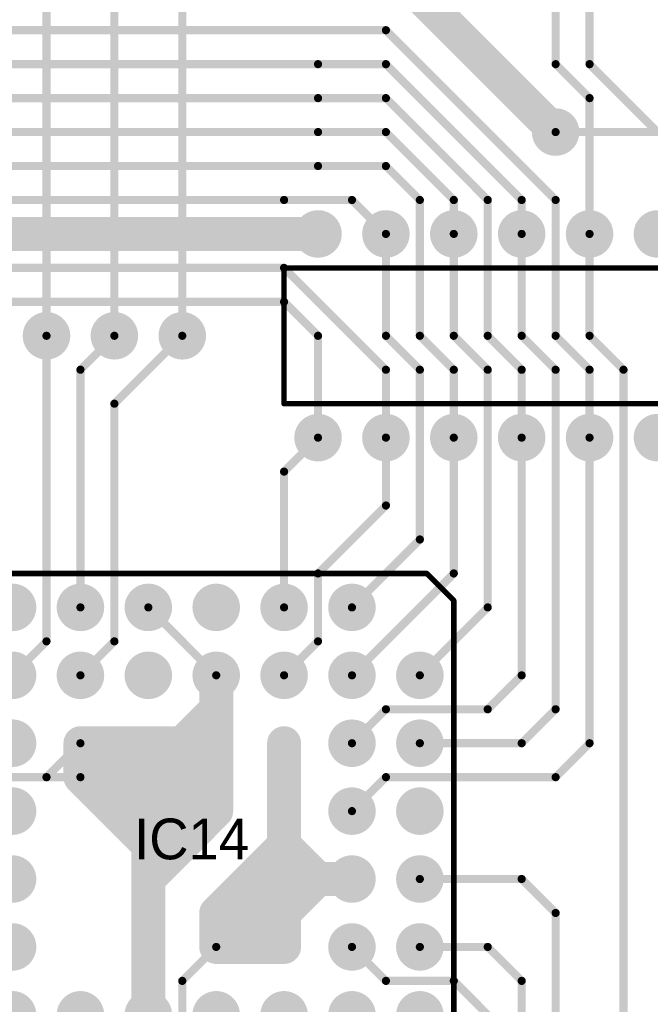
# Model space of a CAD drawing. Extents: x 0.68 to 5.66, y 1.09 to 10.11.
# Tile 16 of 30: x 3.06 to 3.99, y 5.62 to 7.07. Entities that reach past the tile are written whole.
import ezdxf

# ---------------------------------------------------------------- set-up
doc = ezdxf.new("R2010")
doc.units = 0
doc.layers.get('0').update_dxf_attribs({"linetype": 'CONTINUOUS'})
for name, color, linetype in [('BOTTOMLAYER', 5, 'CONTINUOUS'), ('BOTTOMSOLDER', 6, 'CONTINUOUS'), ('MULTILAYER', 9, 'CONTINUOUS'), ('PADHOLE', 156, 'CONTINUOUS'), ('TOPOVERLAY', 2, 'CONTINUOUS'), ('TOPSOLDER', 216, 'CONTINUOUS')]:
    doc.layers.add(name, color=color, linetype=linetype)

# ---------------------------------------------------------------- blocks, each defined once
blk = doc.blocks.new('PLCC44_27')
at = {"layer": 'BOTTOMSOLDER', "const_width": 0.035}
for points in [[(-0.3175, 0.4, 1), (-0.2825, 0.4, 1)], [(-0.2175, 0.4, 1), (-0.1825, 0.4, 1)], [(-0.1175, 0.4, 1), (-0.0825, 0.4, 1)], [(-0.0175, 0.4, 1), (0.0175, 0.4, 1)], [(-0.5175, 0.4, 1), (-0.4825, 0.4, 1)], [(-0.4175, 0.4, 1), (-0.3825, 0.4, 1)], [(-0.6175, 0.3, 1), (-0.5825, 0.3, 1)], [(-0.5175, 0.3, 1), (-0.4825, 0.3, 1)], [(-0.4175, 0.3, 1), (-0.3825, 0.3, 1)], [(-0.3175, 0.3, 1), (-0.2825, 0.3, 1)], [(-0.2175, 0.3, 1), (-0.1825, 0.3, 1)], [(-0.1175, 0.3, 1), (-0.0825, 0.3, 1)], [(-0.0175, 0.3, 1), (0.0175, 0.3, 1)], [(0.0825, 0.3, 1), (0.1175, 0.3, 1)], [(-0.6175, 0.2, 1), (-0.5825, 0.2, 1)], [(-0.5175, 0.2, 1), (-0.4825, 0.2, 1)], [(-0.0175, 0.2, 1), (0.0175, 0.2, 1)], [(0.0825, 0.2, 1), (0.1175, 0.2, 1)], [(-0.6175, 0.1, 1), (-0.5825, 0.1, 1)], [(-0.5175, 0.1, 1), (-0.4825, 0.1, 1)], [(-0.0175, 0.1, 1), (0.0175, 0.1, 1)], [(0.0825, 0.1, 1), (0.1175, 0.1, 1)], [(-0.6175, 0, 1), (-0.5825, 0, 1)], [(-0.5175, 0, 1), (-0.4825, 0, 1)], [(-0.0175, 0, 1), (0.0175, 0, 1)], [(0.0825, 0, 1), (0.1175, 0, 1)], [(-0.6175, -0.1, 1), (-0.5825, -0.1, 1)], [(-0.5175, -0.1, 1), (-0.4825, -0.1, 1)], [(-0.0175, -0.1, 1), (0.0175, -0.1, 1)], [(0.0825, -0.1, 1), (0.1175, -0.1, 1)], [(-0.6175, -0.2, 1), (-0.5825, -0.2, 1)], [(-0.5175, -0.2, 1), (-0.4825, -0.2, 1)], [(-0.4175, -0.2, 1), (-0.3825, -0.2, 1)], [(-0.3175, -0.2, 1), (-0.2825, -0.2, 1)], [(-0.2175, -0.2, 1), (-0.1825, -0.2, 1)], [(-0.1175, -0.2, 1), (-0.0825, -0.2, 1)], [(-0.0175, -0.2, 1), (0.0175, -0.2, 1)], [(0.0825, -0.2, 1), (0.1175, -0.2, 1)], [(-0.5175, -0.3, 1), (-0.4825, -0.3, 1)], [(-0.4175, -0.3, 1), (-0.3825, -0.3, 1)], [(-0.3175, -0.3, 1), (-0.2825, -0.3, 1)], [(-0.2175, -0.3, 1), (-0.1825, -0.3, 1)], [(-0.1175, -0.3, 1), (-0.0825, -0.3, 1)], [(-0.0175, -0.3, 1), (0.0175, -0.3, 1)]]:
    blk.add_lwpolyline(points, format="xyb", close=True, dxfattribs=at)
at = {"layer": 'MULTILAYER', "const_width": 0.031}
for points in [[(-0.5155, 0.4, 1), (-0.4845, 0.4, 1)], [(-0.4155, 0.4, 1), (-0.3845, 0.4, 1)], [(-0.3155, 0.4, 1), (-0.2845, 0.4, 1)], [(-0.2155, 0.4, 1), (-0.1845, 0.4, 1)], [(-0.1155, 0.4, 1), (-0.0845, 0.4, 1)], [(-0.0155, 0.4, 1), (0.0155, 0.4, 1)], [(-0.6155, 0.3, 1), (-0.5845, 0.3, 1)], [(-0.5155, 0.3, 1), (-0.4845, 0.3, 1)], [(-0.4155, 0.3, 1), (-0.3845, 0.3, 1)], [(-0.3155, 0.3, 1), (-0.2845, 0.3, 1)], [(-0.2155, 0.3, 1), (-0.1845, 0.3, 1)], [(-0.1155, 0.3, 1), (-0.0845, 0.3, 1)], [(-0.0155, 0.3, 1), (0.0155, 0.3, 1)], [(0.0845, 0.3, 1), (0.1155, 0.3, 1)], [(-0.6155, 0.2, 1), (-0.5845, 0.2, 1)], [(-0.5155, 0.2, 1), (-0.4845, 0.2, 1)], [(-0.0155, 0.2, 1), (0.0155, 0.2, 1)], [(0.0845, 0.2, 1), (0.1155, 0.2, 1)], [(-0.6155, 0.1, 1), (-0.5845, 0.1, 1)], [(-0.5155, 0.1, 1), (-0.4845, 0.1, 1)], [(-0.0155, 0.1, 1), (0.0155, 0.1, 1)], [(0.0845, 0.1, 1), (0.1155, 0.1, 1)], [(-0.6155, 0, 1), (-0.5845, 0, 1)], [(-0.5155, 0, 1), (-0.4845, 0, 1)], [(-0.0155, 0, 1), (0.0155, 0, 1)], [(0.0845, 0, 1), (0.1155, 0, 1)], [(-0.6155, -0.1, 1), (-0.5845, -0.1, 1)], [(-0.5155, -0.1, 1), (-0.4845, -0.1, 1)], [(-0.0155, -0.1, 1), (0.0155, -0.1, 1)], [(0.0845, -0.1, 1), (0.1155, -0.1, 1)], [(-0.6155, -0.2, 1), (-0.5845, -0.2, 1)], [(-0.5155, -0.2, 1), (-0.4845, -0.2, 1)], [(-0.4155, -0.2, 1), (-0.3845, -0.2, 1)], [(-0.3155, -0.2, 1), (-0.2845, -0.2, 1)], [(-0.2155, -0.2, 1), (-0.1845, -0.2, 1)], [(-0.1155, -0.2, 1), (-0.0845, -0.2, 1)], [(-0.0155, -0.2, 1), (0.0155, -0.2, 1)], [(0.0845, -0.2, 1), (0.1155, -0.2, 1)], [(-0.5155, -0.3, 1), (-0.4845, -0.3, 1)], [(-0.4155, -0.3, 1), (-0.3845, -0.3, 1)], [(-0.3155, -0.3, 1), (-0.2845, -0.3, 1)], [(-0.2155, -0.3, 1), (-0.1845, -0.3, 1)], [(-0.1155, -0.3, 1), (-0.0845, -0.3, 1)], [(-0.0155, -0.3, 1), (0.0155, -0.3, 1)]]:
    blk.add_lwpolyline(points, format="xyb", close=True, dxfattribs=at)
at = {"layer": 'PADHOLE', "const_width": 0.0155}
for points in [[(-0.50775, 0.4, 1), (-0.49225, 0.4, 1)], [(-0.40775, 0.4, 1), (-0.39225, 0.4, 1)], [(-0.30775, 0.4, 1), (-0.29225, 0.4, 1)], [(-0.20775, 0.4, 1), (-0.19225, 0.4, 1)], [(-0.10775, 0.4, 1), (-0.09225, 0.4, 1)], [(-0.00775, 0.4, 1), (0.00775, 0.4, 1)], [(-0.60775, 0.3, 1), (-0.59225, 0.3, 1)], [(-0.50775, 0.3, 1), (-0.49225, 0.3, 1)], [(-0.40775, 0.3, 1), (-0.39225, 0.3, 1)], [(-0.30775, 0.3, 1), (-0.29225, 0.3, 1)], [(-0.20775, 0.3, 1), (-0.19225, 0.3, 1)], [(-0.10775, 0.3, 1), (-0.09225, 0.3, 1)], [(-0.00775, 0.3, 1), (0.00775, 0.3, 1)], [(0.09225, 0.3, 1), (0.10775, 0.3, 1)], [(-0.60775, 0.2, 1), (-0.59225, 0.2, 1)], [(-0.50775, 0.2, 1), (-0.49225, 0.2, 1)], [(-0.00775, 0.2, 1), (0.00775, 0.2, 1)], [(0.09225, 0.2, 1), (0.10775, 0.2, 1)], [(-0.60775, 0.1, 1), (-0.59225, 0.1, 1)], [(-0.50775, 0.1, 1), (-0.49225, 0.1, 1)], [(-0.00775, 0.1, 1), (0.00775, 0.1, 1)], [(0.09225, 0.1, 1), (0.10775, 0.1, 1)], [(-0.60775, 0, 1), (-0.59225, 0, 1)], [(-0.50775, 0, 1), (-0.49225, 0, 1)], [(-0.00775, 0, 1), (0.00775, 0, 1)], [(0.09225, 0, 1), (0.10775, 0, 1)], [(-0.60775, -0.1, 1), (-0.59225, -0.1, 1)], [(-0.50775, -0.1, 1), (-0.49225, -0.1, 1)], [(-0.00775, -0.1, 1), (0.00775, -0.1, 1)], [(0.09225, -0.1, 1), (0.10775, -0.1, 1)], [(-0.60775, -0.2, 1), (-0.59225, -0.2, 1)], [(-0.50775, -0.2, 1), (-0.49225, -0.2, 1)], [(-0.40775, -0.2, 1), (-0.39225, -0.2, 1)], [(-0.30775, -0.2, 1), (-0.29225, -0.2, 1)], [(-0.20775, -0.2, 1), (-0.19225, -0.2, 1)], [(-0.10775, -0.2, 1), (-0.09225, -0.2, 1)], [(-0.00775, -0.2, 1), (0.00775, -0.2, 1)], [(0.09225, -0.2, 1), (0.10775, -0.2, 1)], [(-0.50775, -0.3, 1), (-0.49225, -0.3, 1)], [(-0.40775, -0.3, 1), (-0.39225, -0.3, 1)], [(-0.30775, -0.3, 1), (-0.29225, -0.3, 1)], [(-0.20775, -0.3, 1), (-0.19225, -0.3, 1)], [(-0.10775, -0.3, 1), (-0.09225, -0.3, 1)], [(-0.00775, -0.3, 1), (0.00775, -0.3, 1)]]:
    blk.add_lwpolyline(points, format="xyb", close=True, dxfattribs=at)
at = {"layer": 'TOPOVERLAY', "const_width": 0.008}
for points in [[(-0.65, -0.35), (-0.65, 0.45)], [(-0.65, 0.45), (0.11, 0.45)], [(0.11, 0.45), (0.15, 0.41)], [(0.15, -0.35), (0.15, 0.41)], [(-0.65, -0.35), (0.15, -0.35)]]:
    blk.add_lwpolyline(points, dxfattribs=at)
at = {"layer": 'TOPOVERLAY', "const_width": 0.004}
for points in [[(-0.652, 0.45, 1), (-0.648, 0.45, 1)], [(-0.652, 0.45, 1), (-0.648, 0.45, 1)], [(0.108, 0.45, 1), (0.112, 0.45, 1)], [(0.108, 0.45, 1), (0.112, 0.45, 1)], [(0.148, 0.41, 1), (0.152, 0.41, 1)], [(0.148, 0.41, 1), (0.152, 0.41, 1)], [(-0.652, -0.35, 1), (-0.648, -0.35, 1)], [(-0.652, -0.35, 1), (-0.648, -0.35, 1)], [(0.148, -0.35, 1), (0.152, -0.35, 1)], [(0.148, -0.35, 1), (0.152, -0.35, 1)]]:
    blk.add_lwpolyline(points, format="xyb", close=True, dxfattribs=at)
at = {"layer": 'TOPSOLDER', "const_width": 0.035}
for points in [[(-0.3175, 0.4, 1), (-0.2825, 0.4, 1)], [(-0.2175, 0.4, 1), (-0.1825, 0.4, 1)], [(-0.1175, 0.4, 1), (-0.0825, 0.4, 1)], [(-0.0175, 0.4, 1), (0.0175, 0.4, 1)], [(-0.5175, 0.4, 1), (-0.4825, 0.4, 1)], [(-0.4175, 0.4, 1), (-0.3825, 0.4, 1)], [(-0.6175, 0.3, 1), (-0.5825, 0.3, 1)], [(-0.5175, 0.3, 1), (-0.4825, 0.3, 1)], [(-0.4175, 0.3, 1), (-0.3825, 0.3, 1)], [(-0.3175, 0.3, 1), (-0.2825, 0.3, 1)], [(-0.2175, 0.3, 1), (-0.1825, 0.3, 1)], [(-0.1175, 0.3, 1), (-0.0825, 0.3, 1)], [(-0.0175, 0.3, 1), (0.0175, 0.3, 1)], [(0.0825, 0.3, 1), (0.1175, 0.3, 1)], [(-0.6175, 0.2, 1), (-0.5825, 0.2, 1)], [(-0.5175, 0.2, 1), (-0.4825, 0.2, 1)], [(-0.0175, 0.2, 1), (0.0175, 0.2, 1)], [(0.0825, 0.2, 1), (0.1175, 0.2, 1)], [(-0.6175, 0.1, 1), (-0.5825, 0.1, 1)], [(-0.5175, 0.1, 1), (-0.4825, 0.1, 1)], [(-0.0175, 0.1, 1), (0.0175, 0.1, 1)], [(0.0825, 0.1, 1), (0.1175, 0.1, 1)], [(-0.6175, 0, 1), (-0.5825, 0, 1)], [(-0.5175, 0, 1), (-0.4825, 0, 1)], [(-0.0175, 0, 1), (0.0175, 0, 1)], [(0.0825, 0, 1), (0.1175, 0, 1)], [(-0.6175, -0.1, 1), (-0.5825, -0.1, 1)], [(-0.5175, -0.1, 1), (-0.4825, -0.1, 1)], [(-0.0175, -0.1, 1), (0.0175, -0.1, 1)], [(0.0825, -0.1, 1), (0.1175, -0.1, 1)], [(-0.6175, -0.2, 1), (-0.5825, -0.2, 1)], [(-0.5175, -0.2, 1), (-0.4825, -0.2, 1)], [(-0.4175, -0.2, 1), (-0.3825, -0.2, 1)], [(-0.3175, -0.2, 1), (-0.2825, -0.2, 1)], [(-0.2175, -0.2, 1), (-0.1825, -0.2, 1)], [(-0.1175, -0.2, 1), (-0.0825, -0.2, 1)], [(-0.0175, -0.2, 1), (0.0175, -0.2, 1)], [(0.0825, -0.2, 1), (0.1175, -0.2, 1)], [(-0.5175, -0.3, 1), (-0.4825, -0.3, 1)], [(-0.4175, -0.3, 1), (-0.3825, -0.3, 1)], [(-0.3175, -0.3, 1), (-0.2825, -0.3, 1)], [(-0.2175, -0.3, 1), (-0.1825, -0.3, 1)], [(-0.1175, -0.3, 1), (-0.0825, -0.3, 1)], [(-0.0175, -0.3, 1), (0.0175, -0.3, 1)]]:
    blk.add_lwpolyline(points, format="xyb", close=True, dxfattribs=at)
blk = doc.blocks.new('DIP28S_29')
at = {"layer": 'BOTTOMSOLDER', "const_width": 0.035}
for points in [[(-1.3175, 0, 1), (-1.2825, 0, 1)], [(-1.2175, 0, 1), (-1.1825, 0, 1)], [(-1.1175, 0, 1), (-1.0825, 0, 1)], [(-1.0175, 0, 1), (-0.9825, 0, 1)], [(-0.9175, 0, 1), (-0.8825, 0, 1)], [(-0.8175, 0, 1), (-0.7825, 0, 1)], [(-0.7175, 0, 1), (-0.6825, 0, 1)], [(-0.6175, 0, 1), (-0.5825, 0, 1)], [(-0.5175, 0, 1), (-0.4825, 0, 1)], [(-0.4175, 0, 1), (-0.3825, 0, 1)], [(-0.3175, 0, 1), (-0.2825, 0, 1)], [(-0.2175, 0, 1), (-0.1825, 0, 1)], [(-0.1175, 0, 1), (-0.0825, 0, 1)], [(-1.3175, -0.3, 1), (-1.2825, -0.3, 1)], [(-1.2175, -0.3, 1), (-1.1825, -0.3, 1)], [(-1.1175, -0.3, 1), (-1.0825, -0.3, 1)], [(-1.0175, -0.3, 1), (-0.9825, -0.3, 1)], [(-0.9175, -0.3, 1), (-0.8825, -0.3, 1)], [(-0.8175, -0.3, 1), (-0.7825, -0.3, 1)], [(-0.7175, -0.3, 1), (-0.6825, -0.3, 1)], [(-0.6175, -0.3, 1), (-0.5825, -0.3, 1)], [(-0.5175, -0.3, 1), (-0.4825, -0.3, 1)], [(-0.4175, -0.3, 1), (-0.3825, -0.3, 1)], [(-0.3175, -0.3, 1), (-0.2825, -0.3, 1)], [(-0.2175, -0.3, 1), (-0.1825, -0.3, 1)], [(-0.1175, -0.3, 1), (-0.0825, -0.3, 1)], [(-0.0175, -0.3, 1), (0.0175, -0.3, 1)]]:
    blk.add_lwpolyline(points, format="xyb", close=True, dxfattribs=at)
at = {"layer": 'BOTTOMSOLDER'}
blk.add_solid([(-0.035, -0.035), (0.035, -0.035), (-0.035, 0.035), (0.035, 0.035)], dxfattribs=at)
at = {"layer": 'MULTILAYER', "const_width": 0.031}
for points in [[(-1.3155, 0, 1), (-1.2845, 0, 1)], [(-1.2155, 0, 1), (-1.1845, 0, 1)], [(-1.1155, 0, 1), (-1.0845, 0, 1)], [(-1.0155, 0, 1), (-0.9845, 0, 1)], [(-0.9155, 0, 1), (-0.8845, 0, 1)], [(-0.8155, 0, 1), (-0.7845, 0, 1)], [(-0.7155, 0, 1), (-0.6845, 0, 1)], [(-0.6155, 0, 1), (-0.5845, 0, 1)], [(-0.5155, 0, 1), (-0.4845, 0, 1)], [(-0.4155, 0, 1), (-0.3845, 0, 1)], [(-0.3155, 0, 1), (-0.2845, 0, 1)], [(-0.2155, 0, 1), (-0.1845, 0, 1)], [(-0.1155, 0, 1), (-0.0845, 0, 1)], [(-1.3155, -0.3, 1), (-1.2845, -0.3, 1)], [(-1.2155, -0.3, 1), (-1.1845, -0.3, 1)], [(-1.1155, -0.3, 1), (-1.0845, -0.3, 1)], [(-1.0155, -0.3, 1), (-0.9845, -0.3, 1)], [(-0.9155, -0.3, 1), (-0.8845, -0.3, 1)], [(-0.8155, -0.3, 1), (-0.7845, -0.3, 1)], [(-0.7155, -0.3, 1), (-0.6845, -0.3, 1)], [(-0.6155, -0.3, 1), (-0.5845, -0.3, 1)], [(-0.5155, -0.3, 1), (-0.4845, -0.3, 1)], [(-0.4155, -0.3, 1), (-0.3845, -0.3, 1)], [(-0.3155, -0.3, 1), (-0.2845, -0.3, 1)], [(-0.2155, -0.3, 1), (-0.1845, -0.3, 1)], [(-0.1155, -0.3, 1), (-0.0845, -0.3, 1)], [(-0.0155, -0.3, 1), (0.0155, -0.3, 1)]]:
    blk.add_lwpolyline(points, format="xyb", close=True, dxfattribs=at)
at = {"layer": 'MULTILAYER'}
blk.add_solid([(-0.031, -0.031), (0.031, -0.031), (-0.031, 0.031), (0.031, 0.031)], dxfattribs=at)
at = {"layer": 'PADHOLE', "const_width": 0.0155}
for points in [[(-1.30775, 0, 1), (-1.29225, 0, 1)], [(-1.20775, 0, 1), (-1.19225, 0, 1)], [(-1.10775, 0, 1), (-1.09225, 0, 1)], [(-1.00775, 0, 1), (-0.99225, 0, 1)], [(-0.90775, 0, 1), (-0.89225, 0, 1)], [(-0.80775, 0, 1), (-0.79225, 0, 1)], [(-0.70775, 0, 1), (-0.69225, 0, 1)], [(-0.60775, 0, 1), (-0.59225, 0, 1)], [(-0.50775, 0, 1), (-0.49225, 0, 1)], [(-0.40775, 0, 1), (-0.39225, 0, 1)], [(-0.30775, 0, 1), (-0.29225, 0, 1)], [(-0.20775, 0, 1), (-0.19225, 0, 1)], [(-0.10775, 0, 1), (-0.09225, 0, 1)], [(-0.00775, 0, 1), (0.00775, 0, 1)], [(-1.30775, -0.3, 1), (-1.29225, -0.3, 1)], [(-1.20775, -0.3, 1), (-1.19225, -0.3, 1)], [(-1.10775, -0.3, 1), (-1.09225, -0.3, 1)], [(-1.00775, -0.3, 1), (-0.99225, -0.3, 1)], [(-0.90775, -0.3, 1), (-0.89225, -0.3, 1)], [(-0.80775, -0.3, 1), (-0.79225, -0.3, 1)], [(-0.70775, -0.3, 1), (-0.69225, -0.3, 1)], [(-0.60775, -0.3, 1), (-0.59225, -0.3, 1)], [(-0.50775, -0.3, 1), (-0.49225, -0.3, 1)], [(-0.40775, -0.3, 1), (-0.39225, -0.3, 1)], [(-0.30775, -0.3, 1), (-0.29225, -0.3, 1)], [(-0.20775, -0.3, 1), (-0.19225, -0.3, 1)], [(-0.10775, -0.3, 1), (-0.09225, -0.3, 1)], [(-0.00775, -0.3, 1), (0.00775, -0.3, 1)]]:
    blk.add_lwpolyline(points, format="xyb", close=True, dxfattribs=at)
at = {"layer": 'TOPOVERLAY', "const_width": 0.008}
for points in [[(-1.35, -0.25), (-1.35, -0.05)], [(-1.35, -0.05), (0.05, -0.05)], [(0.05, -0.125), (0.05, -0.05)], [(0.05, -0.25), (0.05, -0.175)], [(-1.35, -0.25), (0.05, -0.25)]]:
    blk.add_lwpolyline(points, dxfattribs=at)
at = {"layer": 'TOPOVERLAY', "const_width": 0.004}
for points in [[(-1.352, -0.05, 1), (-1.348, -0.05, 1)], [(-1.352, -0.05, 1), (-1.348, -0.05, 1)], [(0.048, -0.05, 1), (0.052, -0.05, 1)], [(0.048, -0.05, 1), (0.052, -0.05, 1)], [(0.048, -0.125, 1), (0.052, -0.125, 1)], [(0.048, -0.125, 1), (0.052, -0.125, 1)], [(0.048, -0.175, 1), (0.052, -0.175, 1)], [(0.048, -0.175, 1), (0.052, -0.175, 1)], [(-1.352, -0.25, 1), (-1.348, -0.25, 1)], [(-1.352, -0.25, 1), (-1.348, -0.25, 1)], [(0.048, -0.25, 1), (0.052, -0.25, 1)], [(0.048, -0.25, 1), (0.052, -0.25, 1)]]:
    blk.add_lwpolyline(points, format="xyb", close=True, dxfattribs=at)
at = {"layer": 'TOPOVERLAY', "const_width": 0.008}
blk.add_lwpolyline([(0.05, -0.175, -1), (0.05, -0.125)], format="xyb", dxfattribs=at)
at = {"layer": 'TOPSOLDER', "const_width": 0.035}
for points in [[(-1.3175, 0, 1), (-1.2825, 0, 1)], [(-1.2175, 0, 1), (-1.1825, 0, 1)], [(-1.1175, 0, 1), (-1.0825, 0, 1)], [(-1.0175, 0, 1), (-0.9825, 0, 1)], [(-0.9175, 0, 1), (-0.8825, 0, 1)], [(-0.8175, 0, 1), (-0.7825, 0, 1)], [(-0.7175, 0, 1), (-0.6825, 0, 1)], [(-0.6175, 0, 1), (-0.5825, 0, 1)], [(-0.5175, 0, 1), (-0.4825, 0, 1)], [(-0.4175, 0, 1), (-0.3825, 0, 1)], [(-0.3175, 0, 1), (-0.2825, 0, 1)], [(-0.2175, 0, 1), (-0.1825, 0, 1)], [(-0.1175, 0, 1), (-0.0825, 0, 1)], [(-1.3175, -0.3, 1), (-1.2825, -0.3, 1)], [(-1.2175, -0.3, 1), (-1.1825, -0.3, 1)], [(-1.1175, -0.3, 1), (-1.0825, -0.3, 1)], [(-1.0175, -0.3, 1), (-0.9825, -0.3, 1)], [(-0.9175, -0.3, 1), (-0.8825, -0.3, 1)], [(-0.8175, -0.3, 1), (-0.7825, -0.3, 1)], [(-0.7175, -0.3, 1), (-0.6825, -0.3, 1)], [(-0.6175, -0.3, 1), (-0.5825, -0.3, 1)], [(-0.5175, -0.3, 1), (-0.4825, -0.3, 1)], [(-0.4175, -0.3, 1), (-0.3825, -0.3, 1)], [(-0.3175, -0.3, 1), (-0.2825, -0.3, 1)], [(-0.2175, -0.3, 1), (-0.1825, -0.3, 1)], [(-0.1175, -0.3, 1), (-0.0825, -0.3, 1)], [(-0.0175, -0.3, 1), (0.0175, -0.3, 1)]]:
    blk.add_lwpolyline(points, format="xyb", close=True, dxfattribs=at)
at = {"layer": 'TOPSOLDER'}
blk.add_solid([(-0.035, -0.035), (0.035, -0.035), (-0.035, 0.035), (0.035, 0.035)], dxfattribs=at)

msp = doc.modelspace()

# ---------------------------------------------------------------- linework, layer by layer
at = {"layer": 'BOTTOMLAYER'}
for points, const_width in [([(3.85, 7), (3.85, 7.3)], 0.012), ([(3.9, 7), (3.9, 7.25)], 0.012), ([(3.65, 7.1), (3.85, 6.9)], 0.05), ([(2.25, 7.05), (3.6, 7.05)], 0.012), ([(3.6, 7.05), (3.85, 6.8)], 0.012), ([(2.55, 7), (3.5, 7)], 0.012), ([(3.5, 7), (3.6, 7)], 0.012), ([(3.6, 7), (3.8, 6.8)], 0.012), ([(3.85, 7), (3.9, 6.95)], 0.012), ([(3.9, 7), (4, 6.9)], 0.012), ([(2.55, 6.95), (3.5, 6.95)], 0.012), ([(3.5, 6.95), (3.6, 6.95)], 0.012), ([(3.6, 6.95), (3.75, 6.8)], 0.012), ([(3.9, 6.75), (3.9, 6.95)], 0.012), ([(2.4, 6.9), (3.5, 6.9)], 0.012), ([(3.5, 6.9), (3.6, 6.9)], 0.012), ([(3.6, 6.9), (3.7, 6.8)], 0.012), ([(2.45, 6.85), (3.5, 6.85)], 0.012), ([(3.5, 6.85), (3.6, 6.85)], 0.012), ([(3.6, 6.85), (3.65, 6.8)], 0.012), ([(2.45, 6.8), (3.45, 6.8)], 0.012), ([(3.45, 6.8), (3.55, 6.8)], 0.012), ([(3.55, 6.8), (3.6, 6.75)], 0.012), ([(3.65, 6.6), (3.65, 6.8)], 0.012), ([(3.7, 6.75), (3.7, 6.8)], 0.012), ([(3.75, 6.6), (3.75, 6.8)], 0.012), ([(3.8, 6.75), (3.8, 6.8)], 0.012), ([(3.85, 6.6), (3.85, 6.8)], 0.012), ([(2.5, 6.75), (3.5, 6.75)], 0.05), ([(3.6, 6.6), (3.6, 6.75)], 0.012), ([(3.7, 6.6), (3.7, 6.75)], 0.012), ([(3.8, 6.6), (3.8, 6.75)], 0.012), ([(3.9, 6.6), (3.9, 6.75)], 0.012), ([(2.5, 6.7), (3.45, 6.7)], 0.012), ([(3.45, 6.7), (3.6, 6.55)], 0.012), ([(2.55, 6.65), (3.45, 6.65)], 0.012), ([(3.45, 6.65), (3.5, 6.6)], 0.012), ([(3.1, 6.15), (3.1, 6.6)], 0.012), ([(3.15, 6.55), (3.2, 6.6)], 0.012), ([(3.2, 6.5), (3.3, 6.6)], 0.012), ([(3.5, 6.45), (3.5, 6.6)], 0.012), ([(3.6, 6.6), (3.65, 6.55)], 0.012), ([(3.65, 6.6), (3.7, 6.55)], 0.012), ([(3.7, 6.6), (3.75, 6.55)], 0.012), ([(3.75, 6.6), (3.8, 6.55)], 0.012), ([(3.8, 6.6), (3.85, 6.55)], 0.012), ([(3.85, 6.6), (3.9, 6.55)], 0.012), ([(3.9, 6.6), (3.95, 6.55)], 0.012), ([(3.15, 6.2), (3.15, 6.55)], 0.012), ([(3.6, 6.45), (3.6, 6.55)], 0.012), ([(3.65, 6.3), (3.65, 6.55)], 0.012), ([(3.7, 6.45), (3.7, 6.55)], 0.012), ([(3.75, 6.2), (3.75, 6.55)], 0.012), ([(3.8, 6.45), (3.8, 6.55)], 0.012), ([(3.85, 6.05), (3.85, 6.55)], 0.012), ([(3.9, 6.45), (3.9, 6.55)], 0.012), ([(3.95, 5.4), (3.95, 6.55)], 0.012), ([(3.2, 6.15), (3.2, 6.5)], 0.012), ([(3.45, 6.4), (3.5, 6.45)], 0.012), ([(3.6, 6.35), (3.6, 6.45)], 0.012), ([(3.7, 6.25), (3.7, 6.45)], 0.012), ([(3.8, 6.1), (3.8, 6.45)], 0.012), ([(3.9, 6), (3.9, 6.45)], 0.012), ([(3.45, 6.2), (3.45, 6.4)], 0.012), ([(3.5, 6.25), (3.6, 6.35)], 0.012), ([(3.55, 6.2), (3.65, 6.3)], 0.012), ([(3.5, 6.15), (3.5, 6.25)], 0.012), ([(3.55, 6.1), (3.7, 6.25)], 0.012), ([(3.25, 6.2), (3.35, 6.1)], 0.012), ([(3.65, 6.1), (3.75, 6.2)], 0.012), ([(3.05, 6.1), (3.1, 6.15)], 0.012), ([(3.15, 6.1), (3.2, 6.15)], 0.012), ([(3.45, 6.1), (3.5, 6.15)], 0.012), ([(3.35, 5.9), (3.35, 6.1)], 0.05), ([(3.75, 6.05), (3.8, 6.1)], 0.012), ([(3.3, 6), (3.35, 6.05)], 0.05), ([(3.55, 6), (3.6, 6.05)], 0.012), ([(3.6, 6.05), (3.75, 6.05)], 0.012), ([(3.8, 6), (3.85, 6.05)], 0.012), ([(3.15, 6), (3.3, 6)], 0.05), ([(3.15, 5.95), (3.15, 6)], 0.05), ([(3.3, 6), (3.35, 6)], 0.05), ([(3.45, 5.7), (3.45, 6)], 0.05), ([(3.1, 5.95), (3.15, 6)], 0.012), ([(3.65, 6), (3.8, 6)], 0.012), ([(3.85, 5.95), (3.9, 6)], 0.012), ([(3.15, 5.95), (3.35, 5.95)], 0.05), ([(3.15, 5.95), (3.25, 5.85)], 0.05), ([(2.9, 5.95), (3.15, 5.95)], 0.012), ([(3.1, 5.95), (3.15, 5.95)], 0.012), ([(3.55, 5.9), (3.6, 5.95)], 0.012), ([(3.6, 5.95), (3.85, 5.95)], 0.012), ([(3.2, 5.9), (3.35, 5.9)], 0.05), ([(3.25, 5.8), (3.35, 5.9)], 0.05), ([(3.25, 5.85), (3.35, 5.9)], 0.05), ([(3.25, 5.6), (3.25, 5.85)], 0.05), ([(3.35, 5.75), (3.45, 5.85)], 0.05), ([(3.45, 5.85), (3.5, 5.8)], 0.05), ([(3.4, 5.8), (3.45, 5.8)], 0.05), ([(3.45, 5.8), (3.55, 5.8)], 0.05), ([(3.45, 5.75), (3.5, 5.8)], 0.05), ([(3.65, 5.8), (3.8, 5.8)], 0.012), ([(3.8, 5.8), (3.85, 5.75)], 0.012), ([(3.35, 5.75), (3.45, 5.75)], 0.05), ([(3.35, 5.7), (3.35, 5.75)], 0.05), ([(3.85, 5.1), (3.85, 5.75)], 0.012), ([(3.35, 5.7), (3.45, 5.7)], 0.05), ([(3.3, 5.65), (3.35, 5.7)], 0.012), ([(3.55, 5.7), (3.6, 5.65)], 0.012), ([(3.65, 5.7), (3.75, 5.7)], 0.012), ([(3.75, 5.7), (3.8, 5.65)], 0.012), ([(3.3, 5.4), (3.3, 5.65)], 0.012), ([(3.6, 5.65), (3.7, 5.65)], 0.012), ([(3.7, 5.65), (3.75, 5.6)], 0.012), ([(3.8, 5.25), (3.8, 5.65)], 0.012)]:
    msp.add_lwpolyline(points, dxfattribs=dict(at, const_width=const_width))
for points, const_width in [([(3.597, 7.05, 1), (3.603, 7.05, 1)], 0.006), ([(3.597, 7.05, 1), (3.603, 7.05, 1)], 0.006), ([(3.497, 7, 1), (3.503, 7, 1)], 0.006), ([(3.497, 7, 1), (3.503, 7, 1)], 0.006), ([(3.597, 7, 1), (3.603, 7, 1)], 0.006), ([(3.597, 7, 1), (3.603, 7, 1)], 0.006), ([(3.847, 7, 1), (3.853, 7, 1)], 0.006), ([(3.847, 7, 1), (3.853, 7, 1)], 0.006), ([(3.897, 7, 1), (3.903, 7, 1)], 0.006), ([(3.897, 7, 1), (3.903, 7, 1)], 0.006), ([(3.497, 6.95, 1), (3.503, 6.95, 1)], 0.006), ([(3.497, 6.95, 1), (3.503, 6.95, 1)], 0.006), ([(3.597, 6.95, 1), (3.603, 6.95, 1)], 0.006), ([(3.597, 6.95, 1), (3.603, 6.95, 1)], 0.006), ([(3.897, 6.95, 1), (3.903, 6.95, 1)], 0.006), ([(3.897, 6.95, 1), (3.903, 6.95, 1)], 0.006), ([(3.8375, 6.9, 1), (3.8625, 6.9, 1)], 0.025), ([(3.497, 6.9, 1), (3.503, 6.9, 1)], 0.006), ([(3.497, 6.9, 1), (3.503, 6.9, 1)], 0.006), ([(3.597, 6.9, 1), (3.603, 6.9, 1)], 0.006), ([(3.597, 6.9, 1), (3.603, 6.9, 1)], 0.006), ([(3.497, 6.85, 1), (3.503, 6.85, 1)], 0.006), ([(3.497, 6.85, 1), (3.503, 6.85, 1)], 0.006), ([(3.597, 6.85, 1), (3.603, 6.85, 1)], 0.006), ([(3.597, 6.85, 1), (3.603, 6.85, 1)], 0.006), ([(3.447, 6.8, 1), (3.453, 6.8, 1)], 0.006), ([(3.447, 6.8, 1), (3.453, 6.8, 1)], 0.006), ([(3.547, 6.8, 1), (3.553, 6.8, 1)], 0.006), ([(3.547, 6.8, 1), (3.553, 6.8, 1)], 0.006), ([(3.647, 6.8, 1), (3.653, 6.8, 1)], 0.006), ([(3.647, 6.8, 1), (3.653, 6.8, 1)], 0.006), ([(3.697, 6.8, 1), (3.703, 6.8, 1)], 0.006), ([(3.697, 6.8, 1), (3.703, 6.8, 1)], 0.006), ([(3.747, 6.8, 1), (3.753, 6.8, 1)], 0.006), ([(3.747, 6.8, 1), (3.753, 6.8, 1)], 0.006), ([(3.797, 6.8, 1), (3.803, 6.8, 1)], 0.006), ([(3.797, 6.8, 1), (3.803, 6.8, 1)], 0.006), ([(3.847, 6.8, 1), (3.853, 6.8, 1)], 0.006), ([(3.847, 6.8, 1), (3.853, 6.8, 1)], 0.006), ([(3.4875, 6.75, 1), (3.5125, 6.75, 1)], 0.025), ([(3.597, 6.75, 1), (3.603, 6.75, 1)], 0.006), ([(3.597, 6.75, 1), (3.603, 6.75, 1)], 0.006), ([(3.697, 6.75, 1), (3.703, 6.75, 1)], 0.006), ([(3.697, 6.75, 1), (3.703, 6.75, 1)], 0.006), ([(3.797, 6.75, 1), (3.803, 6.75, 1)], 0.006), ([(3.797, 6.75, 1), (3.803, 6.75, 1)], 0.006), ([(3.897, 6.75, 1), (3.903, 6.75, 1)], 0.006), ([(3.897, 6.75, 1), (3.903, 6.75, 1)], 0.006), ([(3.447, 6.7, 1), (3.453, 6.7, 1)], 0.006), ([(3.447, 6.7, 1), (3.453, 6.7, 1)], 0.006), ([(3.447, 6.65, 1), (3.453, 6.65, 1)], 0.006), ([(3.447, 6.65, 1), (3.453, 6.65, 1)], 0.006), ([(3.097, 6.6, 1), (3.103, 6.6, 1)], 0.006), ([(3.197, 6.6, 1), (3.203, 6.6, 1)], 0.006), ([(3.297, 6.6, 1), (3.303, 6.6, 1)], 0.006), ([(3.497, 6.6, 1), (3.503, 6.6, 1)], 0.006), ([(3.497, 6.6, 1), (3.503, 6.6, 1)], 0.006), ([(3.597, 6.6, 1), (3.603, 6.6, 1)], 0.006), ([(3.597, 6.6, 1), (3.603, 6.6, 1)], 0.006), ([(3.647, 6.6, 1), (3.653, 6.6, 1)], 0.006), ([(3.647, 6.6, 1), (3.653, 6.6, 1)], 0.006), ([(3.697, 6.6, 1), (3.703, 6.6, 1)], 0.006), ([(3.697, 6.6, 1), (3.703, 6.6, 1)], 0.006), ([(3.747, 6.6, 1), (3.753, 6.6, 1)], 0.006), ([(3.747, 6.6, 1), (3.753, 6.6, 1)], 0.006), ([(3.797, 6.6, 1), (3.803, 6.6, 1)], 0.006), ([(3.797, 6.6, 1), (3.803, 6.6, 1)], 0.006), ([(3.847, 6.6, 1), (3.853, 6.6, 1)], 0.006), ([(3.847, 6.6, 1), (3.853, 6.6, 1)], 0.006), ([(3.897, 6.6, 1), (3.903, 6.6, 1)], 0.006), ([(3.897, 6.6, 1), (3.903, 6.6, 1)], 0.006), ([(3.147, 6.55, 1), (3.153, 6.55, 1)], 0.006), ([(3.147, 6.55, 1), (3.153, 6.55, 1)], 0.006), ([(3.597, 6.55, 1), (3.603, 6.55, 1)], 0.006), ([(3.597, 6.55, 1), (3.603, 6.55, 1)], 0.006), ([(3.647, 6.55, 1), (3.653, 6.55, 1)], 0.006), ([(3.647, 6.55, 1), (3.653, 6.55, 1)], 0.006), ([(3.697, 6.55, 1), (3.703, 6.55, 1)], 0.006), ([(3.697, 6.55, 1), (3.703, 6.55, 1)], 0.006), ([(3.747, 6.55, 1), (3.753, 6.55, 1)], 0.006), ([(3.747, 6.55, 1), (3.753, 6.55, 1)], 0.006), ([(3.797, 6.55, 1), (3.803, 6.55, 1)], 0.006), ([(3.797, 6.55, 1), (3.803, 6.55, 1)], 0.006), ([(3.847, 6.55, 1), (3.853, 6.55, 1)], 0.006), ([(3.847, 6.55, 1), (3.853, 6.55, 1)], 0.006), ([(3.897, 6.55, 1), (3.903, 6.55, 1)], 0.006), ([(3.897, 6.55, 1), (3.903, 6.55, 1)], 0.006), ([(3.947, 6.55, 1), (3.953, 6.55, 1)], 0.006), ([(3.947, 6.55, 1), (3.953, 6.55, 1)], 0.006), ([(3.197, 6.5, 1), (3.203, 6.5, 1)], 0.006), ([(3.197, 6.5, 1), (3.203, 6.5, 1)], 0.006), ([(3.497, 6.45, 1), (3.503, 6.45, 1)], 0.006), ([(3.497, 6.45, 1), (3.503, 6.45, 1)], 0.006), ([(3.597, 6.45, 1), (3.603, 6.45, 1)], 0.006), ([(3.597, 6.45, 1), (3.603, 6.45, 1)], 0.006), ([(3.697, 6.45, 1), (3.703, 6.45, 1)], 0.006), ([(3.697, 6.45, 1), (3.703, 6.45, 1)], 0.006), ([(3.797, 6.45, 1), (3.803, 6.45, 1)], 0.006), ([(3.797, 6.45, 1), (3.803, 6.45, 1)], 0.006), ([(3.897, 6.45, 1), (3.903, 6.45, 1)], 0.006), ([(3.897, 6.45, 1), (3.903, 6.45, 1)], 0.006), ([(3.447, 6.4, 1), (3.453, 6.4, 1)], 0.006), ([(3.447, 6.4, 1), (3.453, 6.4, 1)], 0.006), ([(3.597, 6.35, 1), (3.603, 6.35, 1)], 0.006), ([(3.597, 6.35, 1), (3.603, 6.35, 1)], 0.006), ([(3.647, 6.3, 1), (3.653, 6.3, 1)], 0.006), ([(3.647, 6.3, 1), (3.653, 6.3, 1)], 0.006), ([(3.497, 6.25, 1), (3.503, 6.25, 1)], 0.006), ([(3.497, 6.25, 1), (3.503, 6.25, 1)], 0.006), ([(3.697, 6.25, 1), (3.703, 6.25, 1)], 0.006), ([(3.697, 6.25, 1), (3.703, 6.25, 1)], 0.006), ([(3.147, 6.2, 1), (3.153, 6.2, 1)], 0.006), ([(3.247, 6.2, 1), (3.253, 6.2, 1)], 0.006), ([(3.447, 6.2, 1), (3.453, 6.2, 1)], 0.006), ([(3.547, 6.2, 1), (3.553, 6.2, 1)], 0.006), ([(3.747, 6.2, 1), (3.753, 6.2, 1)], 0.006), ([(3.747, 6.2, 1), (3.753, 6.2, 1)], 0.006), ([(3.097, 6.15, 1), (3.103, 6.15, 1)], 0.006), ([(3.097, 6.15, 1), (3.103, 6.15, 1)], 0.006), ([(3.197, 6.15, 1), (3.203, 6.15, 1)], 0.006), ([(3.197, 6.15, 1), (3.203, 6.15, 1)], 0.006), ([(3.497, 6.15, 1), (3.503, 6.15, 1)], 0.006), ([(3.497, 6.15, 1), (3.503, 6.15, 1)], 0.006), ([(3.3375, 6.1, 1), (3.3625, 6.1, 1)], 0.025), ([(3.147, 6.1, 1), (3.153, 6.1, 1)], 0.006), ([(3.347, 6.1, 1), (3.353, 6.1, 1)], 0.006), ([(3.447, 6.1, 1), (3.453, 6.1, 1)], 0.006), ([(3.547, 6.1, 1), (3.553, 6.1, 1)], 0.006), ([(3.647, 6.1, 1), (3.653, 6.1, 1)], 0.006), ([(3.797, 6.1, 1), (3.803, 6.1, 1)], 0.006), ([(3.797, 6.1, 1), (3.803, 6.1, 1)], 0.006), ([(3.3375, 6.05, 1), (3.3625, 6.05, 1)], 0.025), ([(3.597, 6.05, 1), (3.603, 6.05, 1)], 0.006), ([(3.597, 6.05, 1), (3.603, 6.05, 1)], 0.006), ([(3.747, 6.05, 1), (3.753, 6.05, 1)], 0.006), ([(3.747, 6.05, 1), (3.753, 6.05, 1)], 0.006), ([(3.847, 6.05, 1), (3.853, 6.05, 1)], 0.006), ([(3.847, 6.05, 1), (3.853, 6.05, 1)], 0.006), ([(3.1375, 6, 1), (3.1625, 6, 1)], 0.025), ([(3.1375, 6, 1), (3.1625, 6, 1)], 0.025), ([(3.2875, 6, 1), (3.3125, 6, 1)], 0.025), ([(3.2875, 6, 1), (3.3125, 6, 1)], 0.025), ([(3.2875, 6, 1), (3.3125, 6, 1)], 0.025), ([(3.3375, 6, 1), (3.3625, 6, 1)], 0.025), ([(3.4375, 6, 1), (3.4625, 6, 1)], 0.025), ([(3.147, 6, 1), (3.153, 6, 1)], 0.006), ([(3.547, 6, 1), (3.553, 6, 1)], 0.006), ([(3.647, 6, 1), (3.653, 6, 1)], 0.006), ([(3.797, 6, 1), (3.803, 6, 1)], 0.006), ([(3.797, 6, 1), (3.803, 6, 1)], 0.006), ([(3.897, 6, 1), (3.903, 6, 1)], 0.006), ([(3.897, 6, 1), (3.903, 6, 1)], 0.006), ([(3.1375, 5.95, 1), (3.1625, 5.95, 1)], 0.025), ([(3.1375, 5.95, 1), (3.1625, 5.95, 1)], 0.025), ([(3.1375, 5.95, 1), (3.1625, 5.95, 1)], 0.025), ([(3.3375, 5.95, 1), (3.3625, 5.95, 1)], 0.025), ([(3.097, 5.95, 1), (3.103, 5.95, 1)], 0.006), ([(3.097, 5.95, 1), (3.103, 5.95, 1)], 0.006), ([(3.147, 5.95, 1), (3.153, 5.95, 1)], 0.006), ([(3.147, 5.95, 1), (3.153, 5.95, 1)], 0.006), ([(3.597, 5.95, 1), (3.603, 5.95, 1)], 0.006), ([(3.597, 5.95, 1), (3.603, 5.95, 1)], 0.006), ([(3.847, 5.95, 1), (3.853, 5.95, 1)], 0.006), ([(3.847, 5.95, 1), (3.853, 5.95, 1)], 0.006), ([(3.1875, 5.9, 1), (3.2125, 5.9, 1)], 0.025), ([(3.3375, 5.9, 1), (3.3625, 5.9, 1)], 0.025), ([(3.3375, 5.9, 1), (3.3625, 5.9, 1)], 0.025), ([(3.3375, 5.9, 1), (3.3625, 5.9, 1)], 0.025), ([(3.3375, 5.9, 1), (3.3625, 5.9, 1)], 0.025), ([(3.547, 5.9, 1), (3.553, 5.9, 1)], 0.006), ([(3.2375, 5.85, 1), (3.2625, 5.85, 1)], 0.025), ([(3.2375, 5.85, 1), (3.2625, 5.85, 1)], 0.025), ([(3.2375, 5.85, 1), (3.2625, 5.85, 1)], 0.025), ([(3.4375, 5.85, 1), (3.4625, 5.85, 1)], 0.025), ([(3.4375, 5.85, 1), (3.4625, 5.85, 1)], 0.025), ([(3.2375, 5.8, 1), (3.2625, 5.8, 1)], 0.025), ([(3.3875, 5.8, 1), (3.4125, 5.8, 1)], 0.025), ([(3.4375, 5.8, 1), (3.4625, 5.8, 1)], 0.025), ([(3.4375, 5.8, 1), (3.4625, 5.8, 1)], 0.025), ([(3.4875, 5.8, 1), (3.5125, 5.8, 1)], 0.025), ([(3.4875, 5.8, 1), (3.5125, 5.8, 1)], 0.025), ([(3.5375, 5.8, 1), (3.5625, 5.8, 1)], 0.025), ([(3.647, 5.8, 1), (3.653, 5.8, 1)], 0.006), ([(3.797, 5.8, 1), (3.803, 5.8, 1)], 0.006), ([(3.797, 5.8, 1), (3.803, 5.8, 1)], 0.006), ([(3.3375, 5.75, 1), (3.3625, 5.75, 1)], 0.025), ([(3.3375, 5.75, 1), (3.3625, 5.75, 1)], 0.025), ([(3.3375, 5.75, 1), (3.3625, 5.75, 1)], 0.025), ([(3.4375, 5.75, 1), (3.4625, 5.75, 1)], 0.025), ([(3.4375, 5.75, 1), (3.4625, 5.75, 1)], 0.025), ([(3.847, 5.75, 1), (3.853, 5.75, 1)], 0.006), ([(3.847, 5.75, 1), (3.853, 5.75, 1)], 0.006), ([(3.3375, 5.7, 1), (3.3625, 5.7, 1)], 0.025), ([(3.3375, 5.7, 1), (3.3625, 5.7, 1)], 0.025), ([(3.4375, 5.7, 1), (3.4625, 5.7, 1)], 0.025), ([(3.4375, 5.7, 1), (3.4625, 5.7, 1)], 0.025), ([(3.347, 5.7, 1), (3.353, 5.7, 1)], 0.006), ([(3.547, 5.7, 1), (3.553, 5.7, 1)], 0.006), ([(3.647, 5.7, 1), (3.653, 5.7, 1)], 0.006), ([(3.747, 5.7, 1), (3.753, 5.7, 1)], 0.006), ([(3.747, 5.7, 1), (3.753, 5.7, 1)], 0.006), ([(3.297, 5.65, 1), (3.303, 5.65, 1)], 0.006), ([(3.297, 5.65, 1), (3.303, 5.65, 1)], 0.006), ([(3.597, 5.65, 1), (3.603, 5.65, 1)], 0.006), ([(3.597, 5.65, 1), (3.603, 5.65, 1)], 0.006), ([(3.697, 5.65, 1), (3.703, 5.65, 1)], 0.006), ([(3.697, 5.65, 1), (3.703, 5.65, 1)], 0.006), ([(3.797, 5.65, 1), (3.803, 5.65, 1)], 0.006), ([(3.797, 5.65, 1), (3.803, 5.65, 1)], 0.006), ([(3.2375, 5.6, 1), (3.2625, 5.6, 1)], 0.025)]:
    msp.add_lwpolyline(points, format="xyb", close=True, dxfattribs=dict(at, const_width=const_width))
at = {"layer": 'BOTTOMSOLDER', "const_width": 0.035}
for points in [[(3.8325, 6.9, 1), (3.8675, 6.9, 1)], [(3.0825, 6.6, 1), (3.1175, 6.6, 1)], [(3.1825, 6.6, 1), (3.2175, 6.6, 1)], [(3.2825, 6.6, 1), (3.3175, 6.6, 1)]]:
    msp.add_lwpolyline(points, format="xyb", close=True, dxfattribs=at)
at = {"layer": 'MULTILAYER', "const_width": 0.031}
for points in [[(3.8345, 6.9, 1), (3.8655, 6.9, 1)], [(3.0845, 6.6, 1), (3.1155, 6.6, 1)], [(3.1845, 6.6, 1), (3.2155, 6.6, 1)], [(3.2845, 6.6, 1), (3.3155, 6.6, 1)]]:
    msp.add_lwpolyline(points, format="xyb", close=True, dxfattribs=at)
at = {"layer": 'PADHOLE', "const_width": 0.0155}
for points in [[(3.8422, 6.9, 1), (3.8577, 6.9, 1)], [(3.0922, 6.6, 1), (3.1077, 6.6, 1)], [(3.1923, 6.6, 1), (3.2077, 6.6, 1)], [(3.2923, 6.6, 1), (3.3077, 6.6, 1)]]:
    msp.add_lwpolyline(points, format="xyb", close=True, dxfattribs=at)
at = {"layer": 'TOPOVERLAY', "const_width": 0.012}
for points in [[(3.2, 6.6), (3.2, 7.45)], [(3.1, 6.6), (3.1, 7.4)], [(3.3, 6.6), (3.3, 7.2)], [(3.85, 6.9), (4.95, 6.9)]]:
    msp.add_lwpolyline(points, dxfattribs=at)
at = {"layer": 'TOPOVERLAY', "const_width": 0.006}
for points in [[(3.847, 6.9, 1), (3.853, 6.9, 1)], [(3.097, 6.6, 1), (3.103, 6.6, 1)], [(3.197, 6.6, 1), (3.203, 6.6, 1)], [(3.297, 6.6, 1), (3.303, 6.6, 1)]]:
    msp.add_lwpolyline(points, format="xyb", close=True, dxfattribs=at)
at = {"layer": 'TOPSOLDER', "const_width": 0.035}
for points in [[(3.8325, 6.9, 1), (3.8675, 6.9, 1)], [(3.0825, 6.6, 1), (3.1175, 6.6, 1)], [(3.1825, 6.6, 1), (3.2175, 6.6, 1)], [(3.2825, 6.6, 1), (3.3175, 6.6, 1)]]:
    msp.add_lwpolyline(points, format="xyb", close=True, dxfattribs=at)

# ---------------------------------------------------------------- block references
for name, p in [('DIP28S_29', (4.8, 6.75)), ('PLCC44_27', (3.55, 5.8))]:
    msp.add_blockref(name, p)

# ---------------------------------------------------------------- texts
at = {"layer": 'TOPOVERLAY'}
msp.add_text('IC14', height=0.06, dxfattribs=at).set_placement((3.229, 5.829))

doc.saveas('drawing.dxf')
